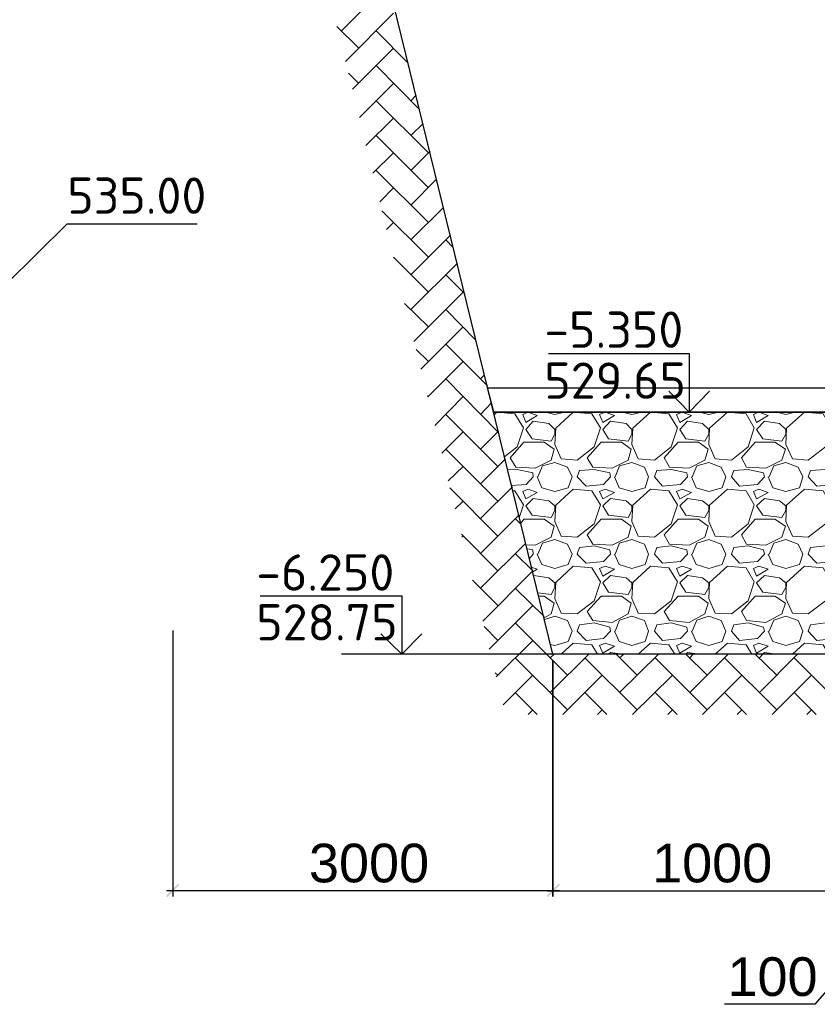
# Model space of a CAD drawing. Header units: millimetres. Extents: x -2765404 to 11272, y -239948 to 1313256.
# Tile 77 of 85: x -102554 to -95975, y -43498 to -35375. Entities that reach past the tile are written whole.
import ezdxf

# ---------------------------------------------------------------- set-up
doc = ezdxf.new("R2010")
doc.units = ezdxf.units.MM
doc.layers.add('PDF _.', color=7, linetype='Continuous', true_color=0x259400)
for name, color, linetype in [('PDF _0', 7, 'Continuous'), ('PDF _SHTAMP', 7, 'Continuous'), ('PDF _все', 7, 'Continuous'), ('PDF _размер', 7, 'Continuous'), ('PDF _Текст', 7, 'Continuous')]:
    doc.layers.add(name, color=color, linetype=linetype)
doc.styles.add('PDF Arial', font='arial.ttf')
doc.styles.add('PDF ISOCPEUR', font='isocpeur.ttf')

msp = doc.modelspace()

# ---------------------------------------------------------------- linework, layer by layer
at = {"layer": 'PDF _.', "color": 7, "lineweight": 18}
for points in [[(-98552.2, -38980.1), (-98451.8, -38898.9), (-98399.2, -38741.1), (-98470.9, -38626.4), (-98619.1, -38612), (-98638.2, -38631.1)], [(-98217.5, -38612), (-98141, -38631.1), (-98059.8, -38612)], [(-97581.7, -38612), (-97505.2, -38631.1), (-97423.9, -38612)], [(-96945.8, -38612), (-96869.3, -38631.1), (-96788, -38612)], [(-96309.9, -38612), (-96233.5, -38631.1), (-96157, -38612)], [(-98279.7, -39147.5), (-98241.4, -39056.6), (-98141, -39028), (-98035.8, -39066.2), (-97997.6, -39147.5), (-98031.1, -39238.3), (-98141, -39267), (-98246.2, -39238.3), (-98284.5, -39147.5)], [(-97643.8, -39147.5), (-97605.6, -39056.6), (-97505.2, -39028), (-97400, -39066.2), (-97366.5, -39147.5), (-97395.2, -39238.3), (-97505.2, -39267), (-97610.3, -39238.3), (-97648.6, -39147.5)], [(-97008, -39147.5), (-96969.7, -39056.6), (-96869.3, -39028), (-96768.9, -39066.2), (-96730.7, -39147.5), (-96759.4, -39238.3), (-96869.3, -39267), (-96974.5, -39238.3), (-97012.7, -39147.5)], [(-96372.1, -39147.5), (-96333.9, -39056.6), (-96233.5, -39028), (-96133.1, -39066.2), (-96094.8, -39147.5), (-96123.5, -39238.3), (-96233.5, -39267), (-96343.4, -39238.3), (-96381.7, -39147.5)], [(-98528.3, -39090.1), (-98451.8, -39085.3), (-98322.7, -39114), (-98317.9, -39147.5), (-98375.3, -39209.6), (-98494.8, -39219.2)], [(-98432.7, -39477.4), (-98399.2, -39377), (-98470.9, -39262.2), (-98485.2, -39262.2)], [(-98418.3, -39525.2), (-98394.4, -39496.5), (-98227.1, -39496.5), (-98145.8, -39553.9), (-98169.7, -39644.7), (-98303.6, -39711.6), (-98375.3, -39706.8)], [(-98279.7, -39783.3), (-98241.4, -39692.5), (-98141, -39663.8), (-98035.8, -39702.1), (-97997.6, -39783.3), (-98031.1, -39869.4), (-98141, -39902.9), (-98246.2, -39869.4), (-98284.5, -39783.3)], [(-97643.8, -39783.3), (-97605.6, -39692.5), (-97505.2, -39663.8), (-97400, -39702.1), (-97366.5, -39783.3), (-97395.2, -39869.4), (-97505.2, -39902.9), (-97610.3, -39869.4), (-97648.6, -39783.3)], [(-97008, -39783.3), (-96969.7, -39692.5), (-96869.3, -39663.8), (-96768.9, -39702.1), (-96730.7, -39783.3), (-96759.4, -39869.4), (-96869.3, -39902.9), (-96974.5, -39869.4), (-97012.7, -39783.3)], [(-96372.1, -39783.3), (-96333.9, -39692.5), (-96233.5, -39663.8), (-96133.1, -39702.1), (-96094.8, -39783.3), (-96123.5, -39869.4), (-96233.5, -39902.9), (-96343.4, -39869.4), (-96381.7, -39783.3)], [(-98365.7, -39740.3), (-98322.7, -39749.9), (-98317.9, -39783.3), (-98346.6, -39816.8)], [(-98322.7, -39931.5), (-98284.5, -39907.6), (-98327.5, -39893.3)], [(-98279.7, -40103.7), (-98169.7, -40118), (-98141, -40060.6), (-98141, -40022.4), (-98188.8, -39979.4), (-98313.1, -39960.2)], [(-98270.1, -40132.3), (-98227.1, -40132.3), (-98145.8, -40189.7), (-98169.7, -40275.8), (-98227.1, -40309.2)], [(-98174.5, -40529.2), (-98141, -40538.7), (-98031.1, -40505.2), (-97997.6, -40419.2), (-98035.8, -40333.1), (-98141, -40294.9), (-98222.3, -40323.6)], [(-97643.8, -40419.2), (-97605.6, -40328.4), (-97505.2, -40294.9), (-97400, -40333.1), (-97366.5, -40419.2), (-97395.2, -40505.2), (-97505.2, -40538.7), (-97610.3, -40505.2), (-97648.6, -40419.2)], [(-97008, -40419.2), (-96969.7, -40328.4), (-96869.3, -40294.9), (-96768.9, -40333.1), (-96730.7, -40419.2), (-96759.4, -40505.2), (-96869.3, -40538.7), (-96974.5, -40505.2), (-97012.7, -40419.2)], [(-96372.1, -40419.2), (-96333.9, -40328.4), (-96233.5, -40294.9), (-96133.1, -40333.1), (-96094.8, -40419.2), (-96123.5, -40505.2), (-96233.5, -40538.7), (-96343.4, -40505.2), (-96381.7, -40419.2)], [(-97787.2, -40610.4), (-97835, -40533.9), (-97988, -40519.6), (-98088.4, -40610.4)], [(-97151.4, -40610.4), (-97199.2, -40533.9), (-97352.2, -40519.6), (-97452.6, -40610.4)], [(-96515.5, -40610.4), (-96563.3, -40533.9), (-96716.3, -40519.6), (-96816.7, -40610.4)], [(-95879.7, -40610.4), (-95927.5, -40533.9), (-96080.5, -40519.6), (-96180.9, -40610.4)], [(-97581.7, -40610.4), (-97682.1, -40596.1), (-97696.4, -40610.4)], [(-96945.8, -40610.4), (-97046.2, -40596.1), (-97060.5, -40610.4)], [(-96314.7, -40610.4), (-96410.3, -40596.1), (-96424.7, -40610.4)]]:
    msp.add_lwpolyline(points, dxfattribs=at)
for points in [[(-98360.9, -38612), (-98404, -38631.1), (-98380.1, -38698.1), (-98284.5, -38640.7)], [(-98131.5, -38745.9), (-98141, -38879.8), (-98088.4, -38999.3), (-97954.6, -39008.8), (-97815.9, -38898.9), (-97763.3, -38741.1), (-97835, -38626.4), (-97988, -38612)], [(-97725.1, -38612), (-97772.9, -38631.1), (-97744.2, -38698.1), (-97648.6, -38640.7)], [(-97495.6, -38745.9), (-97505.2, -38879.8), (-97452.6, -38999.3), (-97318.7, -39008.8), (-97180.1, -38898.9), (-97127.5, -38741.1), (-97199.2, -38626.4), (-97352.2, -38612)], [(-97089.2, -38612), (-97137, -38631.1), (-97108.4, -38698.1), (-97012.7, -38640.7)], [(-96864.5, -38745.9), (-96869.3, -38879.8), (-96816.7, -38999.3), (-96682.9, -39008.8), (-96544.2, -38898.9), (-96496.4, -38741.1), (-96563.3, -38626.4), (-96716.3, -38612)], [(-96458.2, -38612), (-96501.2, -38631.1), (-96477.3, -38698.1), (-96381.7, -38640.7)], [(-96228.7, -38745.9), (-96233.5, -38879.8), (-96180.9, -38999.3), (-96051.8, -39008.8), (-95908.4, -38898.9), (-95860.5, -38741.1), (-95927.5, -38626.4), (-96080.5, -38612)], [(-98141, -38755.4), (-98188.8, -38707.6), (-98317.9, -38688.5), (-98380.1, -38755.4), (-98327.5, -38831.9), (-98169.7, -38851.1), (-98141, -38793.7)], [(-97505.2, -38755.4), (-97553, -38707.6), (-97682.1, -38688.5), (-97744.2, -38755.4), (-97696.4, -38831.9), (-97533.9, -38851.1), (-97505.2, -38793.7)], [(-96869.3, -38755.4), (-96921.9, -38707.6), (-97046.2, -38688.5), (-97108.4, -38755.4), (-97060.5, -38831.9), (-96902.8, -38851.1), (-96869.3, -38793.7)], [(-96233.5, -38755.4), (-96286, -38707.6), (-96410.3, -38688.5), (-96477.3, -38755.4), (-96424.7, -38831.9), (-96266.9, -38851.1), (-96233.5, -38793.7)], [(-98461.3, -39066.2), (-98509.2, -38989.7), (-98394.4, -38860.6), (-98227.1, -38860.6), (-98145.8, -38918), (-98169.7, -39008.8), (-98303.6, -39075.8)], [(-97825.5, -39066.2), (-97873.3, -38989.7), (-97758.6, -38860.6), (-97591.2, -38860.6), (-97509.9, -38918), (-97533.9, -39008.8), (-97667.7, -39075.8)], [(-97194.4, -39066.2), (-97237.4, -38989.7), (-97122.7, -38860.6), (-96955.4, -38860.6), (-96874.1, -38918), (-96902.8, -39008.8), (-97031.9, -39075.8)], [(-96558.6, -39066.2), (-96601.6, -38989.7), (-96486.8, -38860.6), (-96324.3, -38860.6), (-96238.2, -38918), (-96266.9, -39008.8), (-96400.8, -39075.8)], [(-97935.4, -39094.9), (-97815.9, -39085.3), (-97686.8, -39114), (-97682.1, -39147.5), (-97739.4, -39209.6), (-97882.9, -39224), (-97954.6, -39147.5)], [(-97299.6, -39094.9), (-97180.1, -39085.3), (-97051, -39114), (-97046.2, -39147.5), (-97103.6, -39209.6), (-97251.8, -39224), (-97318.7, -39147.5)], [(-96663.7, -39094.9), (-96544.2, -39085.3), (-96419.9, -39114), (-96410.3, -39147.5), (-96467.7, -39209.6), (-96615.9, -39224), (-96682.9, -39147.5)], [(-96032.7, -39094.9), (-95908.4, -39085.3), (-95784.1, -39114), (-95774.5, -39147.5), (-95831.9, -39209.6), (-95980.1, -39224), (-96051.8, -39147.5)], [(-98360.9, -39247.9), (-98404, -39267), (-98380.1, -39329.2), (-98284.5, -39276.6)], [(-98131.5, -39381.7), (-98141, -39515.6), (-98088.4, -39635.1), (-97954.6, -39644.7), (-97815.9, -39534.7), (-97763.3, -39377), (-97835, -39262.2), (-97988, -39247.9)], [(-97725.1, -39247.9), (-97772.9, -39267), (-97744.2, -39329.2), (-97648.6, -39276.6)], [(-97495.6, -39381.7), (-97505.2, -39515.6), (-97452.6, -39635.1), (-97318.7, -39644.7), (-97180.1, -39534.7), (-97127.5, -39377), (-97199.2, -39262.2), (-97352.2, -39247.9)], [(-97089.2, -39247.9), (-97137, -39267), (-97108.4, -39329.2), (-97012.7, -39276.6)], [(-96864.5, -39381.7), (-96869.3, -39515.6), (-96816.7, -39635.1), (-96682.9, -39644.7), (-96544.2, -39534.7), (-96496.4, -39377), (-96563.3, -39262.2), (-96716.3, -39247.9)], [(-96458.2, -39247.9), (-96501.2, -39267), (-96477.3, -39329.2), (-96381.7, -39276.6)], [(-96228.7, -39381.7), (-96233.5, -39515.6), (-96180.9, -39635.1), (-96051.8, -39644.7), (-95908.4, -39534.7), (-95860.5, -39377), (-95927.5, -39262.2), (-96080.5, -39247.9)], [(-98141, -39386.5), (-98188.8, -39343.5), (-98317.9, -39324.4), (-98380.1, -39386.5), (-98327.5, -39463), (-98169.7, -39482.1), (-98141, -39424.8)], [(-97505.2, -39386.5), (-97553, -39343.5), (-97682.1, -39324.4), (-97744.2, -39386.5), (-97696.4, -39463), (-97533.9, -39482.1), (-97505.2, -39424.8)], [(-96869.3, -39386.5), (-96921.9, -39343.5), (-97046.2, -39324.4), (-97108.4, -39386.5), (-97060.5, -39463), (-96902.8, -39482.1), (-96869.3, -39424.8)], [(-96233.5, -39386.5), (-96286, -39343.5), (-96410.3, -39324.4), (-96477.3, -39386.5), (-96424.7, -39463), (-96266.9, -39482.1), (-96233.5, -39424.8)], [(-97825.5, -39702.1), (-97873.3, -39625.6), (-97758.6, -39496.5), (-97591.2, -39496.5), (-97509.9, -39553.9), (-97533.9, -39644.7), (-97667.7, -39711.6)], [(-97194.4, -39702.1), (-97237.4, -39625.6), (-97122.7, -39496.5), (-96955.4, -39496.5), (-96874.1, -39553.9), (-96902.8, -39644.7), (-97031.9, -39711.6)], [(-96558.6, -39702.1), (-96601.6, -39625.6), (-96486.8, -39496.5), (-96324.3, -39496.5), (-96238.2, -39553.9), (-96266.9, -39644.7), (-96400.8, -39711.6)], [(-97935.4, -39730.7), (-97815.9, -39716.4), (-97686.8, -39749.9), (-97682.1, -39783.3), (-97739.4, -39845.5), (-97882.9, -39859.8), (-97954.6, -39783.3)], [(-97299.6, -39730.7), (-97180.1, -39716.4), (-97051, -39749.9), (-97046.2, -39783.3), (-97103.6, -39845.5), (-97251.8, -39859.8), (-97318.7, -39783.3)], [(-96663.7, -39730.7), (-96544.2, -39716.4), (-96419.9, -39749.9), (-96410.3, -39783.3), (-96467.7, -39845.5), (-96615.9, -39859.8), (-96682.9, -39783.3)], [(-96032.7, -39730.7), (-95908.4, -39716.4), (-95784.1, -39749.9), (-95774.5, -39783.3), (-95831.9, -39845.5), (-95980.1, -39859.8), (-96051.8, -39783.3)], [(-98131.5, -40017.6), (-98141, -40151.5), (-98088.4, -40271), (-97954.6, -40275.8), (-97815.9, -40170.6), (-97763.3, -40012.8), (-97835, -39898.1), (-97988, -39883.7)], [(-97725.1, -39883.7), (-97772.9, -39902.9), (-97744.2, -39965), (-97648.6, -39907.6)], [(-97505.2, -40022.4), (-97553, -39979.4), (-97682.1, -39960.2), (-97744.2, -40022.4), (-97696.4, -40098.9), (-97533.9, -40118), (-97505.2, -40060.6)], [(-97495.6, -40017.6), (-97505.2, -40151.5), (-97452.6, -40271), (-97318.7, -40275.8), (-97180.1, -40170.6), (-97127.5, -40012.8), (-97199.2, -39898.1), (-97352.2, -39883.7)], [(-97089.2, -39883.7), (-97137, -39902.9), (-97108.4, -39965), (-97012.7, -39907.6)], [(-96869.3, -40022.4), (-96921.9, -39979.4), (-97046.2, -39960.2), (-97108.4, -40022.4), (-97060.5, -40098.9), (-96902.8, -40118), (-96869.3, -40060.6)], [(-96864.5, -40017.6), (-96869.3, -40151.5), (-96816.7, -40271), (-96682.9, -40275.8), (-96544.2, -40170.6), (-96496.4, -40012.8), (-96563.3, -39898.1), (-96716.3, -39883.7)], [(-96458.2, -39883.7), (-96501.2, -39902.9), (-96477.3, -39965), (-96381.7, -39907.6)], [(-96233.5, -40022.4), (-96286, -39979.4), (-96410.3, -39960.2), (-96477.3, -40022.4), (-96424.7, -40098.9), (-96266.9, -40118), (-96233.5, -40060.6)], [(-96228.7, -40017.6), (-96233.5, -40151.5), (-96180.9, -40271), (-96051.8, -40275.8), (-95908.4, -40170.6), (-95860.5, -40012.8), (-95927.5, -39898.1), (-96080.5, -39883.7)], [(-97825.5, -40333.1), (-97873.3, -40256.6), (-97758.6, -40132.3), (-97591.2, -40132.3), (-97509.9, -40189.7), (-97533.9, -40275.8), (-97667.7, -40347.5)], [(-97194.4, -40333.1), (-97237.4, -40256.6), (-97122.7, -40132.3), (-96955.4, -40132.3), (-96874.1, -40189.7), (-96902.8, -40275.8), (-97031.9, -40347.5)], [(-96558.6, -40333.1), (-96601.6, -40256.6), (-96486.8, -40132.3), (-96324.3, -40132.3), (-96238.2, -40189.7), (-96266.9, -40275.8), (-96400.8, -40347.5)], [(-97935.4, -40366.6), (-97815.9, -40352.3), (-97686.8, -40385.7), (-97682.1, -40419.2), (-97739.4, -40481.3), (-97882.9, -40495.7), (-97954.6, -40419.2)], [(-97299.6, -40366.6), (-97180.1, -40352.3), (-97051, -40385.7), (-97046.2, -40419.2), (-97103.6, -40481.3), (-97251.8, -40495.7), (-97318.7, -40419.2)], [(-96663.7, -40366.6), (-96544.2, -40352.3), (-96419.9, -40385.7), (-96410.3, -40419.2), (-96467.7, -40481.3), (-96615.9, -40495.7), (-96682.9, -40419.2)], [(-96032.7, -40366.6), (-95908.4, -40352.3), (-95784.1, -40385.7), (-95774.5, -40419.2), (-95831.9, -40481.3), (-95980.1, -40495.7), (-96051.8, -40419.2)], [(-97725.1, -40519.6), (-97772.9, -40538.7), (-97744.2, -40600.9), (-97648.6, -40543.5)], [(-97089.2, -40519.6), (-97137, -40538.7), (-97108.4, -40600.9), (-97012.7, -40543.5)], [(-96458.2, -40519.6), (-96501.2, -40538.7), (-96477.3, -40600.9), (-96381.7, -40543.5)]]:
    msp.add_lwpolyline(points, close=True, dxfattribs=at)
at = {"layer": 'PDF _0', "lineweight": 25}
for points in [[(-102663.7, -37555.4), (-102161.7, -37058.2), (-101090.8, -37058.2)], [(-101291.6, -40414.4), (-101291.6, -42608.8)], [(-98102.8, -42561), (-101344.2, -42561)], [(-98203.2, -42561), (-95554.6, -42561)], [(-95506.8, -42938.7), (-95994.4, -43498.1), (-96740.2, -43498.1)]]:
    msp.add_lwpolyline(points, dxfattribs=at)
msp.add_lwpolyline([(-98155.4, -42608.8), (-98155.4, -40658.2)], close=True, dxfattribs=at)
at = {"layer": 'PDF _0', "transparency": 33554559}
for points in [[(-101248.6, -42503.7), (-101334.7, -42613.6), (-101349, -42604.1)], [(-101239, -42513.2), (-101248.6, -42503.7), (-101334.7, -42613.6)], [(-98107.6, -42503.7), (-98198.4, -42613.6), (-98208, -42604.1)], [(-98208, -42604.1), (-98198.4, -42613.6), (-98107.6, -42503.7)], [(-98098, -42513.2), (-98107.6, -42503.7), (-98198.4, -42613.6)], [(-98198.4, -42613.6), (-98107.6, -42503.7), (-98098, -42513.2)]]:
    msp.add_solid(points, dxfattribs=at)
at = {"layer": 'PDF _SHTAMP', "lineweight": 25}
for points in [[(-98193.6, -38129.2), (-97031.9, -38129.2), (-97031.9, -38612), (-96864.5, -38439.9)], [(-97031.9, -38612), (-97199.2, -38439.9)], [(-100569.7, -40127.6), (-99403.2, -40127.6), (-99403.2, -40610.4), (-99235.8, -40443.1)], [(-99403.2, -40610.4), (-99575.3, -40443.1)]]:
    msp.add_lwpolyline(points, dxfattribs=at)
at = {"layer": 'PDF _SHTAMP', "lineweight": 30}
for points in [[(-95401.6, -38612), (-98643, -38612), (-98695.6, -38411.2), (-95401.6, -38411.2)], [(-98643, -38612), (-85796.8, -38612)]]:
    msp.add_lwpolyline(points, dxfattribs=at)
at = {"layer": 'PDF _все', "lineweight": 25}
msp.add_lwpolyline([(-98155.4, -40610.4), (-99900.4, -40610.4)], dxfattribs=at)
at = {"layer": 'PDF _размер', "lineweight": 30}
msp.add_lwpolyline([(-80590.4, -27812), (-83258.2, -27812), (-86255.8, -40562.6), (-86255.8, -41480.5), (-88259, -41480.5), (-88259, -40610.4), (-98155.4, -40610.4), (-101291.6, -27812), (-104676.5, -27812)], dxfattribs=at)
at = {"layer": 'PDF _размер', "lineweight": 18}
for points in [[(-99900.4, -35466.2), (-99508.4, -35074.2)], [(-99866.9, -35719.6), (-99470.1, -35322.8)], [(-99757, -35609.6), (-99938.6, -35432.7)], [(-99350.6, -35733.9), (-99613.5, -35466.2)], [(-99809.6, -35949.1), (-99470.1, -35609.6)], [(-99757, -35901.3), (-99843, -35815.2)], [(-99255, -36116.4), (-99613.5, -35753.1)], [(-99752.2, -36183.3), (-99470.1, -35901.3)], [(-99183.3, -36475), (-99613.5, -36044.7)], [(-99326.7, -36044.7), (-99283.7, -35996.9)], [(-99699.6, -36412.8), (-99470.1, -36188.1)], [(-99326.7, -36331.5), (-99226.3, -36231.1)], [(-99183.3, -36761.8), (-99613.5, -36331.5)], [(-99326.7, -36618.4), (-99168.9, -36460.6)], [(-99642.2, -36642.3), (-99470.1, -36475)], [(-99183.3, -37048.7), (-99613.5, -36618.4)], [(-99326.7, -36905.2), (-99116.3, -36690.1)], [(-99584.8, -36876.6), (-99470.1, -36761.8)], [(-99183.3, -37335.5), (-99565.7, -36953.1)], [(-99326.7, -37192.1), (-99059, -36924.4)], [(-99527.5, -37106), (-99470.1, -37048.7)], [(-99326.7, -37479), (-99001.6, -37153.9)], [(-98977.7, -37254.3), (-99039.8, -37192.1)], [(-99183.3, -37622.4), (-99470.1, -37335.5)], [(-99326.7, -37765.8), (-98944.2, -37383.3)], [(-98882.1, -37636.7), (-99039.8, -37479)], [(-99302.8, -38028.8), (-98896.4, -37622.4)], [(-99183.3, -37909.2), (-99379.3, -37718)], [(-98791.2, -38019.2), (-99039.8, -37765.8)], [(-99245.4, -38258.2), (-98896.4, -37909.2)], [(-98695.6, -38396.9), (-99039.8, -38052.7)], [(-99183.3, -38196.1), (-99283.7, -38095.7)], [(-99188, -38487.7), (-98896.4, -38196.1)], [(-98753, -38339.5), (-98719.5, -38306)], [(-98609.6, -38774.6), (-99039.8, -38339.5)], [(-99183.3, -38482.9), (-99192.8, -38478.2)], [(-99130.7, -38722), (-98896.4, -38482.9)], [(-98753, -38631.1), (-98662.1, -38535.5)], [(-98609.6, -39061.4), (-99039.8, -38631.1)], [(-99073.3, -38951.5), (-98896.4, -38774.6)], [(-98753, -38918), (-98604.8, -38769.8)], [(-98609.6, -39348.3), (-99039.8, -38918)], [(-99020.7, -39180.9), (-98896.4, -39061.4)], [(-98753, -39204.9), (-98547.4, -38999.3)], [(-98753, -39491.7), (-98490, -39228.8)], [(-98609.6, -39635.1), (-99006.4, -39238.3)], [(-98963.3, -39410.4), (-98896.4, -39348.3)], [(-98753, -39778.6), (-98437.4, -39463)], [(-98418.3, -39539.5), (-98466.1, -39491.7)], [(-98609.6, -39922), (-98910.7, -39620.8)], [(-98906, -39644.7), (-98896.4, -39635.1)], [(-98753, -40065.4), (-98380.1, -39692.5)], [(-98733.9, -40337.9), (-98322.7, -39922), (-98466.1, -39778.6)], [(-98609.6, -40208.8), (-98819.9, -39998.5)], [(-98227.1, -40299.7), (-98466.1, -40065.4)], [(-98681.3, -40567.4), (-98322.7, -40208.8)], [(-98035.8, -40782.5), (-98466.1, -40352.3)], [(-98609.6, -40495.7), (-98724.3, -40380.9)], [(-98623.9, -40796.9), (-98322.7, -40495.7)], [(-98179.3, -40639.1), (-98145.8, -40610.4)], [(-98179.3, -40926), (-97859, -40610.4)], [(-97462.1, -40782.5), (-97634.3, -40610.4)], [(-97605.6, -40639.1), (-97572.1, -40610.4)], [(-97605.6, -40926), (-97285.2, -40610.4)], [(-96883.7, -40782.5), (-97060.5, -40610.4)], [(-97027.1, -40639.1), (-96998.4, -40610.4)], [(-97027.1, -40926), (-96711.5, -40610.4)], [(-96309.9, -40782.5), (-96486.8, -40610.4)], [(-96453.4, -40639.1), (-96424.7, -40610.4)], [(-96453.4, -40926), (-96137.8, -40610.4)], [(-98035.8, -41069.4), (-98466.1, -40639.1)], [(-97462.1, -41069.4), (-97892.4, -40639.1)], [(-96883.7, -41069.4), (-97313.9, -40639.1)], [(-96309.9, -41069.4), (-96740.2, -40639.1)], [(-95736.2, -41069.4), (-96166.5, -40639.1)], [(-98609.6, -40782.5), (-98633.5, -40763.4)], [(-98566.5, -41026.4), (-98322.7, -40782.5)], [(-98074.1, -41107.6), (-97749, -40782.5)], [(-97500.4, -41107.6), (-97170.5, -40782.5)], [(-96921.9, -41107.6), (-96596.8, -40782.5)], [(-96348.2, -41107.6), (-96023.1, -40782.5)], [(-98284.5, -41107.6), (-98466.1, -40926)], [(-97710.7, -41107.6), (-97892.4, -40926)], [(-97132.3, -41107.6), (-97313.9, -40926)], [(-96558.6, -41107.6), (-96740.2, -40926)], [(-95984.8, -41107.6), (-96166.5, -40926)], [(-98360.9, -41107.6), (-98322.7, -41069.4)], [(-97787.2, -41107.6), (-97749, -41069.4)], [(-97208.8, -41107.6), (-97170.5, -41069.4)], [(-96635, -41107.6), (-96596.8, -41069.4)], [(-96061.3, -41107.6), (-96023.1, -41069.4)]]:
    msp.add_lwpolyline(points, dxfattribs=at)

# ---------------------------------------------------------------- texts
at = {"layer": 'PDF _Текст', "color": 1, "char_height": 299.99, "attachment_point": 7, "style": 'PDF ISOCPEUR'}
for s, insert in [('535.00', (-102161.7, -36976.9)), ('529.65', (-98227.1, -38503.1)), ('528.75', (-100603.2, -40496.8))]:
    msp.add_mtext(s, dxfattribs=dict(at, insert=insert))
at = {"layer": 'PDF _Текст', "color": 5, "char_height": 299.99, "attachment_point": 7, "style": 'PDF ISOCPEUR'}
for s, insert in [('-5.350', (-98227.1, -38082.4)), ('-6.250', (-100603.2, -40085.6))]:
    msp.add_mtext(s, dxfattribs=dict(at, insert=insert))
at = {"layer": 'PDF _Текст', "char_height": 318.92, "attachment_point": 7, "style": 'PDF Arial'}
for s, insert in [('3000', (-100168.1, -42496.7)), ('1000', (-97337.8, -42496.7)), ('100', (-96716.3, -43433.8))]:
    msp.add_mtext(s, dxfattribs=dict(at, insert=insert))

doc.saveas('drawing.dxf')
